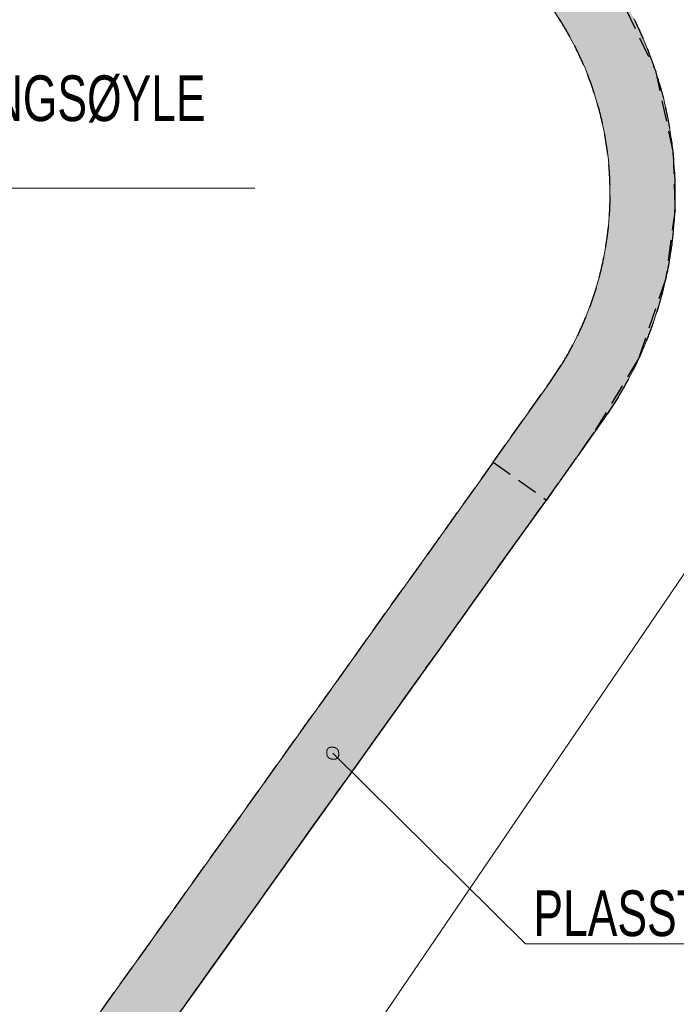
# Model space of a CAD drawing. Header units: millimetres. Extents: x 58962 to 143062, y 63981 to 123381.
# Tile 9 of 17: x 109624 to 114659, y 95027 to 102577. Entities that reach past the tile are written whole.
import ezdxf

# ---------------------------------------------------------------- set-up
doc = ezdxf.new("R2010")
doc.units = ezdxf.units.MM
doc.header["$LTSCALE"] = 100
doc.linetypes.add('HIDDEN', pattern=[2.38125, 1.5875, -0.79375])
doc.linetypes.add('XKITLINE00', pattern=[0])
for name, color, linetype, lineweight in [('Part', 2, 'Continuous', 0), ('Part_Hidden', 7, 'Continuous', 0), ('PartMark', 3, 'Continuous', 0), ('Z-DIMENSIONS', 1, 'Continuous', 0)]:
    doc.layers.add(name, color=color, linetype=linetype, lineweight=lineweight)
doc.styles.add('ARIAL_NARROW', font='ARIALN.TTF')

msp = doc.modelspace()

# ---------------------------------------------------------------- hatches: boundary and pattern name
at = {"layer": 'Part'}
for points in [[(114604.9, 101768.5), (114635.1, 101554.2), (114649.7, 101338.3), (114648.8, 101121.8), (114632.2, 100906), (114600.1, 100692), (114552.7, 100480.8), (114490.1, 100273.6), (114412.8, 100071.5), (114321.2, 99875.4), (114215.6, 99686.5), (114096.6, 99505.6), (113662.1, 98894.2), (113254.5, 99183.8), (113689.1, 99795.3), (113788.2, 99946), (113876.2, 100103.4), (113952.6, 100266.8), (114017, 100435.2), (114069.1, 100607.9), (114108.6, 100783.9), (114135.4, 100962.3), (114149.2, 101142.1), (114150, 101322.5), (114137.8, 101502.4), (114112.6, 101681), (114074.7, 101857.3), (114024.1, 102030.5), (113961.2, 102199.5), (113886.2, 102363.6), (113799.7, 102521.8), (113701.9, 102673.4), (113593.5, 102817.5), (113474.9, 102953.4), (113346.9, 103080.5), (113210, 103197.9), (113065.1, 103305.2), (112912.7, 103401.8), (112753.8, 103487.1), (112589.2, 103560.8), (110624.2, 104356.1), (110811.8, 104819.6), (112776.8, 104024.3), (112974.3, 103935.9), (113165, 103833.5), (113347.8, 103717.6), (113521.8, 103588.8), (113686, 103447.9), (113839.7, 103295.4), (113981.9, 103132.3), (114112, 102959.3), (114229.3, 102777.5), (114333.2, 102587.6), (114423.2, 102390.7), (114498.7, 102187.9), (114559.4, 101980.1)], [(105821.4, 88791.5), (113255.4, 99185), (113662.1, 98894.1), (106228.1, 88500.7)]]:
    msp.add_hatch(color=253, dxfattribs=at).paths.add_polyline_path(points, flags=17)

# ---------------------------------------------------------------- linework, layer by layer
at = {"layer": 'Part', "color": 7, "linetype": 'XKITLINE00', "lineweight": 0}
for p, q in [((113701.9, 102673.4), (113799.7, 102521.8)), ((114423.2, 102390.7), (114333.2, 102587.6)), ((113799.7, 102521.8), (113886.2, 102363.6)), ((114498.7, 102187.9), (114423.2, 102390.7)), ((113886.2, 102363.6), (113961.2, 102199.5)), ((113961.2, 102199.5), (114024.1, 102030.5)), ((114559.4, 101980.1), (114498.7, 102187.9)), ((114024.1, 102030.5), (114074.7, 101857.3)), ((114604.9, 101768.5), (114559.4, 101980.1)), ((114074.7, 101857.3), (114112.6, 101681)), ((114635.1, 101554.2), (114604.9, 101768.5)), ((114112.6, 101681), (114137.8, 101502.4)), ((114649.7, 101338.3), (114635.1, 101554.2)), ((114137.8, 101502.4), (114150, 101322.5)), ((114150, 101322.5), (114149.2, 101142.1)), ((114648.8, 101121.8), (114649.7, 101338.3)), ((114149.2, 101142.1), (114135.4, 100962.3)), ((114632.2, 100906), (114648.8, 101121.8)), ((114135.4, 100962.3), (114108.6, 100783.9)), ((114600.1, 100692), (114632.2, 100906)), ((114108.6, 100783.9), (114069.1, 100607.9)), ((114552.7, 100480.8), (114600.1, 100692)), ((114069.1, 100607.9), (114017, 100435.2)), ((114017, 100435.2), (113952.6, 100266.8)), ((114490.1, 100273.6), (114552.7, 100480.8)), ((113952.6, 100266.8), (113876.2, 100103.4)), ((114412.8, 100071.5), (114490.1, 100273.6)), ((113876.2, 100103.4), (113788.2, 99946)), ((114321.2, 99875.4), (114412.8, 100071.5)), ((113788.2, 99946), (113689.1, 99795.3)), ((114215.6, 99686.5), (114321.2, 99875.4)), ((113689.1, 99795.3), (113255.4, 99185)), ((114096.6, 99505.6), (114215.6, 99686.5)), ((113662.1, 98894.1), (114096.6, 99505.6)), ((105821.4, 88791.5), (113255.9, 99185.7)), ((106228.1, 88500.7), (113663, 98895.4)), ((113662.1, 98894.1), (113662.1, 98894.2)), ((113662.1, 98894.2), (113662.1, 98894.1))]:
    msp.add_line(p, q, dxfattribs=at)
at = {"layer": 'Part_Hidden', "linetype": 'HIDDEN', "lineweight": 25}
for p, q in [((114170.7, 102868.4), (114498.7, 102187.9)), ((114498.7, 102187.9), (114635.1, 101554.2)), ((114635.1, 101554.2), (114648.8, 101121.8)), ((114648.8, 101121.8), (114576.4, 100586.4)), ((114576.4, 100586.4), (114367, 99973.4)), ((114367, 99973.4), (113998.6, 99367.7)), ((113689.1, 99795.3), (113788.2, 99946)), ((113255.4, 99185), (113689.1, 99795.3)), ((114215.6, 99686.5), (114096.6, 99505.6)), ((113662.1, 98894.2), (114096.6, 99505.6)), ((113998.6, 99367.7), (113662.1, 98894.2)), ((113255.4, 99185), (105821.4, 88791.5)), ((113254.5, 99183.8), (113662.1, 98894.2)), ((113255.4, 99185), (113662.1, 98894.1)), ((103688.6, 84950.2), (113661.2, 98892.9)), ((106228.1, 88500.7), (113662.1, 98894.1)), ((113661.2, 98892.9), (113662.1, 98894.1))]:
    msp.add_line(p, q, dxfattribs=at)
for radius in [3000, 2500]:
    msp.add_arc((111651.2, 101243.4), radius, 328.73571, 63.8299, dxfattribs=at)
at = {"layer": 'PartMark', "color": 7, "linetype": 'Continuous', "lineweight": 0}
for p, q in [((108413.7, 101285.1), (111426.7, 101285.1)), ((111977.5, 96963), (111977.6, 96963.5)), ((111977.5, 96962.5), (111977.5, 96963)), ((111977.5, 96962), (111977.5, 96962.5)), ((111977.5, 96961.5), (111977.5, 96962)), ((111977.5, 96961), (111977.5, 96961.5)), ((111977.5, 96960.5), (111977.5, 96961)), ((111977.5, 96960), (111977.5, 96960.5)), ((111977.5, 96959.5), (111977.5, 96960)), ((111977.5, 96959), (111977.5, 96959.5)), ((111977.5, 96958.5), (111977.5, 96959)), ((111977.5, 96958), (111977.5, 96958.5)), ((111977.5, 96957.5), (111977.5, 96958)), ((111977.6, 96956.9), (111977.5, 96957.5)), ((111977.6, 96964.9), (111977.7, 96965.4)), ((111977.6, 96964.4), (111977.6, 96964.9)), ((111977.6, 96963.9), (111977.6, 96964.4)), ((111977.6, 96963.5), (111977.6, 96963.9)), ((111977.6, 96956.4), (111977.6, 96956.9)), ((111977.6, 96955.9), (111977.6, 96956.4)), ((111977.7, 96955.4), (111977.6, 96955.9)), ((111977.7, 96965.8), (111977.8, 96966.3)), ((111977.7, 96965.4), (111977.7, 96965.8)), ((111977.7, 96954.9), (111977.7, 96955.4)), ((111977.7, 96954.3), (111977.7, 96954.9)), ((111977.8, 96953.8), (111977.7, 96954.3)), ((111977.8, 96966.8), (111977.9, 96967.2)), ((111977.8, 96966.3), (111977.8, 96966.8)), ((111977.8, 96953.3), (111977.8, 96953.8)), ((111977.9, 96952.7), (111977.8, 96953.3)), ((111977.9, 96967.7), (111978, 96968.2)), ((111977.9, 96967.2), (111977.9, 96967.7)), ((111978, 96952.2), (111977.9, 96952.7)), ((111978, 96968.6), (111978.1, 96969.1)), ((111978, 96968.2), (111978, 96968.6)), ((111978, 96951.6), (111978, 96952.2)), ((111978.1, 96951.1), (111978, 96951.6)), ((111978.1, 96969.1), (111978.2, 96969.5)), ((111978.2, 96950.5), (111978.1, 96951.1)), ((111978.2, 96970), (111978.3, 96970.4)), ((111978.2, 96969.5), (111978.2, 96970)), ((111978.2, 96950), (111978.2, 96950.5)), ((111978.3, 96949.4), (111978.2, 96950)), ((111978.3, 96970.4), (111978.4, 96970.8)), ((111978.4, 96948.9), (111978.3, 96949.4)), ((111978.4, 96970.8), (111978.5, 96971.3)), ((111978.5, 96948.3), (111978.4, 96948.9)), ((111978.5, 96971.3), (111978.6, 96971.7)), ((111978.6, 96947.8), (111978.5, 96948.3)), ((111978.6, 96971.7), (111978.7, 96972.1)), ((111978.6, 96947.2), (111978.6, 96947.8)), ((111978.7, 96946.6), (111978.6, 96947.2)), ((111978.7, 96972.1), (111978.8, 96972.6)), ((111978.8, 96946.1), (111978.7, 96946.6)), ((111978.8, 96972.6), (111978.9, 96973)), ((111978.9, 96945.5), (111978.8, 96946.1)), ((111978.9, 96973), (111979, 96973.4)), ((111979.1, 96944.9), (111978.9, 96945.5)), ((111979, 96973.4), (111979.1, 96973.8)), ((111979.1, 96973.8), (111979.2, 96974.2)), ((111979.2, 96944.4), (111979.1, 96944.9)), ((111979.2, 96974.2), (111979.3, 96974.6)), ((111979.3, 96943.8), (111979.2, 96944.4)), ((111979.3, 96974.6), (111979.4, 96975.1)), ((111979.4, 96943.2), (111979.3, 96943.8)), ((111979.4, 96975.1), (111979.5, 96975.5)), ((111979.5, 96942.6), (111979.4, 96943.2)), ((111979.5, 96975.5), (111979.7, 96975.9)), ((111979.7, 96975.9), (111979.8, 96976.3)), ((111979.8, 96976.3), (111979.9, 96976.7)), ((111979.9, 96976.7), (111980.1, 96977)), ((111980.1, 96977), (111980.2, 96977.4)), ((111980.2, 96977.4), (111980.4, 96977.8)), ((111980.4, 96977.8), (111980.5, 96978.2)), ((111980.5, 96978.2), (111980.7, 96978.6)), ((111980.7, 96978.6), (111980.8, 96979)), ((111980.8, 96979), (111981, 96979.3)), ((111981, 96979.3), (111981.1, 96979.7)), ((111981.1, 96979.7), (111981.3, 96980.1)), ((111981.3, 96980.1), (111981.5, 96980.4)), ((111981.5, 96980.4), (111981.6, 96980.8)), ((111981.6, 96980.8), (111981.8, 96981.2)), ((111981.8, 96981.2), (111982, 96981.5)), ((111982, 96981.5), (111982.2, 96981.9)), ((111982.2, 96981.9), (111982.4, 96982.2)), ((111982.4, 96982.2), (111982.6, 96982.6)), ((111982.6, 96982.6), (111982.8, 96982.9)), ((111982.8, 96982.9), (111983, 96983.2)), ((111983, 96983.2), (111983.2, 96983.6)), ((111983.2, 96983.6), (111983.6, 96984.2)), ((111983.6, 96984.2), (111984, 96984.9)), ((111984, 96984.9), (111984.5, 96985.5)), ((111984.5, 96985.5), (111984.9, 96986.1)), ((111984.9, 96986.1), (111985.4, 96986.7)), ((111985.4, 96986.7), (111985.9, 96987.3)), ((111985.9, 96987.3), (111986.4, 96987.9)), ((111986.4, 96987.9), (111986.9, 96988.5)), ((111986.9, 96988.5), (111987.4, 96989)), ((111987.4, 96989), (111988, 96989.6)), ((111988, 96989.6), (111988.5, 96990.1)), ((111988.5, 96990.1), (111989.1, 96990.6)), ((111989.1, 96990.6), (111989.7, 96991.1)), ((111989.7, 96991.1), (111990.3, 96991.6)), ((111990.3, 96991.6), (111990.9, 96992)), ((111990.9, 96992), (111991.5, 96992.5)), ((111991.5, 96992.5), (111992.2, 96992.9)), ((111992.2, 96992.9), (111992.8, 96993.4)), ((111992.8, 96993.4), (111993.5, 96993.8)), ((111993.5, 96993.8), (111993.8, 96994)), ((111993.8, 96994), (111994.2, 96994.2)), ((111994.2, 96994.2), (111994.5, 96994.4)), ((111994.5, 96994.4), (111994.9, 96994.5)), ((111994.9, 96994.5), (111995.2, 96994.7)), ((111995.2, 96994.7), (111995.6, 96994.9)), ((111995.6, 96994.9), (111995.9, 96995.1)), ((111995.9, 96995.1), (111996.3, 96995.3)), ((111996.3, 96995.3), (111996.7, 96995.4)), ((111996.7, 96995.4), (111997, 96995.6)), ((111997, 96995.6), (111997.4, 96995.8)), ((111997.4, 96995.8), (111997.8, 96995.9)), ((111997.8, 96995.9), (111998.2, 96996.1)), ((111998.2, 96996.1), (111998.5, 96996.2)), ((111998.5, 96996.2), (111998.9, 96996.4)), ((111998.9, 96996.4), (111999.3, 96996.5)), ((111999.3, 96996.5), (111999.7, 96996.7)), ((111999.7, 96996.7), (112000.1, 96996.8)), ((112000.1, 96996.8), (112000.5, 96996.9)), ((112000.5, 96996.9), (112000.9, 96997.1)), ((112000.9, 96997.1), (112001.3, 96997.2)), ((112001.3, 96997.2), (112001.7, 96997.3)), ((112001.7, 96997.3), (112002.1, 96997.4)), ((112002.1, 96997.4), (112002.5, 96997.6)), ((112002.5, 96997.6), (112003, 96997.7)), ((112003, 96997.7), (112003.4, 96997.8)), ((112003.4, 96997.8), (112003.8, 96997.9)), ((112003.8, 96997.9), (112004.2, 96998)), ((112004.2, 96998), (112004.7, 96998.1)), ((112004.7, 96998.1), (112005.1, 96998.2)), ((112005.1, 96998.2), (112005.5, 96998.3)), ((112005.5, 96998.3), (112006, 96998.4)), ((112006, 96998.4), (112006.4, 96998.4)), ((112006.4, 96998.4), (112006.8, 96998.5)), ((112006.8, 96998.5), (112007.3, 96998.6)), ((112007.3, 96998.6), (112007.7, 96998.7)), ((112007.7, 96998.7), (112008.2, 96998.7)), ((112008.2, 96998.7), (112008.6, 96998.8)), ((112008.6, 96998.8), (112009.1, 96998.9)), ((112009.1, 96998.9), (112009.6, 96998.9)), ((112009.6, 96998.9), (112010, 96999)), ((112010, 96999), (112010.5, 96999)), ((112010.5, 96999), (112011, 96999.1)), ((112011, 96999.1), (112011.4, 96999.1)), ((112011.4, 96999.1), (112011.9, 96999.1)), ((112011.9, 96999.1), (112012.4, 96999.2)), ((112012.4, 96999.2), (112012.9, 96999.2)), ((112012.9, 96999.2), (112013.4, 96999.2)), ((112013.4, 96999.2), (112013.9, 96999.3)), ((112013.9, 96999.3), (112014.3, 96999.3)), ((112014.3, 96999.3), (112014.8, 96999.3)), ((112014.8, 96999.3), (112015.3, 96999.3)), ((112015.3, 96999.3), (112015.8, 96999.3)), ((112015.8, 96999.3), (112016.3, 96999.3)), ((112016.3, 96999.3), (112016.8, 96999.3)), ((112016.8, 96999.3), (112017.3, 96999.3)), ((112017.3, 96999.3), (112017.8, 96999.3)), ((112017.8, 96999.3), (112018.4, 96999.3)), ((112018.4, 96999.3), (112018.9, 96999.3)), ((112018.9, 96999.3), (112019.4, 96999.3)), ((112019.4, 96999.3), (112019.9, 96999.2)), ((112019.9, 96999.2), (112020.4, 96999.2)), ((112020.4, 96999.2), (112021, 96999.2)), ((112021, 96999.2), (112021.5, 96999.2)), ((112021.5, 96999.2), (112022, 96999.1)), ((112022, 96999.1), (112022.6, 96999.1)), ((112022.6, 96999.1), (112023.1, 96999)), ((112023.1, 96999), (112023.6, 96999)), ((112023.6, 96999), (112024.2, 96998.9)), ((112023.6, 96952.5), (113502.9, 95490.6)), ((112024.2, 96998.9), (112024.7, 96998.9)), ((112024.7, 96998.9), (112025.3, 96998.8)), ((112025.3, 96998.8), (112025.8, 96998.8)), ((112025.8, 96998.8), (112026.4, 96998.7)), ((112026.4, 96998.7), (112026.9, 96998.6)), ((112026.9, 96998.6), (112027.5, 96998.5)), ((112027.5, 96998.5), (112028, 96998.5)), ((112028, 96998.5), (112028.6, 96998.4)), ((112028.6, 96998.4), (112029.1, 96998.3)), ((112029.1, 96998.3), (112029.7, 96998.2)), ((112029.7, 96998.2), (112030.3, 96998.1)), ((112030.3, 96998.1), (112030.9, 96998)), ((112030.9, 96998), (112031.4, 96997.9)), ((112031.4, 96997.9), (112032, 96997.8)), ((112032, 96997.8), (112032.6, 96997.7)), ((112032.6, 96997.7), (112033.2, 96997.6)), ((112033.2, 96997.6), (112033.7, 96997.5)), ((112033.7, 96997.5), (112034.3, 96997.4)), ((112034.3, 96997.4), (112034.9, 96997.2)), ((112034.9, 96997.2), (112035.5, 96997.1)), ((112035.5, 96997.1), (112036.1, 96997)), ((112036.1, 96997), (112036.7, 96996.9)), ((112036.7, 96996.9), (112037.3, 96996.7)), ((112037.3, 96996.7), (112037.9, 96996.6)), ((112037.9, 96996.6), (112038.5, 96996.4)), ((112038.5, 96996.4), (112039.1, 96996.3)), ((112039.1, 96996.3), (112039.7, 96996.1)), ((112039.7, 96996.1), (112040.3, 96996)), ((112040.3, 96996), (112040.9, 96995.8)), ((112040.9, 96995.8), (112041.5, 96995.7)), ((112041.5, 96995.7), (112042.1, 96995.5)), ((112042.1, 96995.5), (112042.7, 96995.3)), ((112042.7, 96995.3), (112043.3, 96995.2)), ((112043.3, 96995.2), (112044, 96995)), ((112044, 96995), (112044.6, 96994.8)), ((112044.6, 96994.8), (112045.2, 96994.6)), ((112045.2, 96994.6), (112045.8, 96994.4)), ((112045.8, 96994.4), (112046.5, 96994.2)), ((112046.5, 96994.2), (112047.1, 96994)), ((112047.1, 96994), (112047.5, 96993.7)), ((112047.5, 96993.7), (112048, 96993.4)), ((112048, 96993.4), (112048.5, 96993)), ((112048.5, 96993), (112048.9, 96992.7)), ((112048.9, 96992.7), (112049.4, 96992.3)), ((112049.4, 96992.3), (112049.8, 96992)), ((112049.8, 96992), (112050.3, 96991.6)), ((112050.3, 96991.6), (112050.8, 96991.3)), ((112050.8, 96991.3), (112051.2, 96990.9)), ((112051.2, 96990.9), (112051.7, 96990.5)), ((112051.7, 96990.5), (112052.1, 96990.1)), ((112052.1, 96990.1), (112052.6, 96989.8)), ((112052.6, 96989.8), (112053, 96989.4)), ((112053, 96989.4), (112053.5, 96989)), ((112053.5, 96989), (112053.9, 96988.6)), ((112053.9, 96988.6), (112054.4, 96988.2)), ((112054.4, 96988.2), (112054.8, 96987.8)), ((112054.8, 96987.8), (112055.2, 96987.4)), ((112055.2, 96987.4), (112055.7, 96986.9)), ((112055.7, 96986.9), (112056.1, 96986.5)), ((112056.1, 96986.5), (112056.5, 96986.1)), ((112056.5, 96986.1), (112057, 96985.7)), ((112057, 96985.7), (112057.4, 96985.3)), ((112057.4, 96985.3), (112057.8, 96984.8)), ((112057.8, 96984.8), (112058.2, 96984.4)), ((112058.2, 96984.4), (112058.6, 96984)), ((112058.6, 96984), (112059, 96983.5)), ((112059, 96983.5), (112059.5, 96983.1)), ((112059.5, 96983.1), (112059.9, 96982.6)), ((112059.9, 96982.6), (112060.3, 96982.2)), ((112060.3, 96982.2), (112060.6, 96981.8)), ((112060.6, 96981.8), (112061, 96981.3)), ((112061, 96981.3), (112061.4, 96980.9)), ((112061.4, 96980.9), (112061.8, 96980.4)), ((112061.8, 96980.4), (112062.2, 96980)), ((112062.2, 96980), (112062.5, 96979.5)), ((112062.5, 96979.5), (112062.9, 96979)), ((112062.9, 96979), (112063.3, 96978.6)), ((112063.3, 96978.6), (112063.6, 96978.1)), ((112063.6, 96978.1), (112064, 96977.7)), ((112064, 96977.7), (112064.3, 96977.2)), ((112064.3, 96977.2), (112064.6, 96976.8)), ((112064.6, 96976.8), (112064.9, 96976.5)), ((112065.1, 96975.8), (112064.9, 96976.5)), ((112065.1, 96975.8), (112064.9, 96976.5)), ((112065.3, 96975.2), (112065.1, 96975.8)), ((112065.3, 96975.2), (112065.1, 96975.8)), ((112065.5, 96974.6), (112065.3, 96975.2)), ((112065.5, 96974.6), (112065.3, 96975.2)), ((112065.7, 96974), (112065.5, 96974.6)), ((112065.7, 96974), (112065.5, 96974.6)), ((112065.9, 96973.3), (112065.7, 96974)), ((112065.9, 96973.3), (112065.7, 96974)), ((112066, 96972.7), (112065.9, 96973.3)), ((112066, 96972.7), (112065.9, 96973.3)), ((112066.2, 96972.1), (112066, 96972.7)), ((112066.2, 96972.1), (112066, 96972.7)), ((112066.4, 96971.5), (112066.2, 96972.1)), ((112066.4, 96971.5), (112066.2, 96972.1)), ((112066.6, 96970.9), (112066.4, 96971.5)), ((112066.6, 96970.9), (112066.4, 96971.5)), ((112066.7, 96970.3), (112066.6, 96970.9)), ((112066.7, 96970.3), (112066.6, 96970.9)), ((112066.9, 96969.7), (112066.7, 96970.3)), ((112066.9, 96969.7), (112066.7, 96970.3)), ((112067.1, 96969.1), (112066.9, 96969.7)), ((112067.1, 96969.1), (112066.9, 96969.7)), ((112067.2, 96968.5), (112067.1, 96969.1)), ((112067.2, 96968.5), (112067.1, 96969.1)), ((112067.4, 96967.9), (112067.2, 96968.5)), ((112067.4, 96967.9), (112067.2, 96968.5)), ((112067.5, 96967.3), (112067.4, 96967.9)), ((112067.5, 96967.3), (112067.4, 96967.9)), ((112067.7, 96966.7), (112067.5, 96967.3)), ((112067.7, 96966.7), (112067.5, 96967.3)), ((112067.8, 96966.1), (112067.7, 96966.7)), ((112067.8, 96966.1), (112067.7, 96966.7)), ((112068, 96965.5), (112067.8, 96966.1)), ((112068, 96965.5), (112067.8, 96966.1)), ((112068.1, 96964.9), (112068, 96965.5)), ((112068.1, 96964.9), (112068, 96965.5)), ((112068.3, 96964.3), (112068.1, 96964.9)), ((112068.3, 96964.3), (112068.1, 96964.9)), ((112068.4, 96963.7), (112068.3, 96964.3)), ((112068.4, 96963.7), (112068.3, 96964.3)), ((112068.5, 96963.1), (112068.4, 96963.7)), ((112068.5, 96963.1), (112068.4, 96963.7)), ((112068.6, 96962.6), (112068.5, 96963.1)), ((112068.6, 96962.6), (112068.5, 96963.1)), ((112068.8, 96962), (112068.6, 96962.6)), ((112068.8, 96962), (112068.6, 96962.6)), ((112068.9, 96961.4), (112068.8, 96962)), ((112068.9, 96961.4), (112068.8, 96962)), ((112069, 96960.8), (112068.9, 96961.4)), ((112069, 96960.8), (112068.9, 96961.4)), ((112069.1, 96960.2), (112069, 96960.8)), ((112069.1, 96960.2), (112069, 96960.8)), ((112069.2, 96959.7), (112069.1, 96960.2)), ((112069.2, 96959.7), (112069.1, 96960.2)), ((112069.3, 96959.1), (112069.2, 96959.7)), ((112069.3, 96959.1), (112069.2, 96959.7)), ((112069.4, 96958.5), (112069.3, 96959.1)), ((112069.4, 96958.5), (112069.3, 96959.1)), ((112069.5, 96958), (112069.4, 96958.5)), ((112069.5, 96958), (112069.4, 96958.5)), ((112069.6, 96957.4), (112069.5, 96958)), ((112069.6, 96957.4), (112069.5, 96958)), ((112069.7, 96956.9), (112069.6, 96957.4)), ((112069.7, 96956.9), (112069.6, 96957.4)), ((112069.7, 96956.3), (112069.7, 96956.9)), ((112069.7, 96956.3), (112069.7, 96956.9)), ((112069.8, 96955.8), (112069.7, 96956.3)), ((112069.8, 96955.8), (112069.7, 96956.3)), ((112069.9, 96955.2), (112069.8, 96955.8)), ((112069.9, 96955.2), (112069.8, 96955.8)), ((112070, 96954.7), (112069.9, 96955.2)), ((112070, 96954.7), (112069.9, 96955.2)), ((112070, 96954.1), (112070, 96954.7)), ((112070, 96954.1), (112070, 96954.7)), ((112070.1, 96953.6), (112070, 96954.1)), ((112070.1, 96953.6), (112070, 96954.1)), ((112070.1, 96953), (112070.1, 96953.6)), ((112070.1, 96953), (112070.1, 96953.6)), ((112070.2, 96952.5), (112070.1, 96953)), ((112070.2, 96952.5), (112070.1, 96953)), ((112070.3, 96951.9), (112070.2, 96952.5)), ((112070.3, 96951.9), (112070.2, 96952.5)), ((112070.3, 96951.4), (112070.3, 96951.9)), ((112070.3, 96951.4), (112070.3, 96951.9)), ((112070.3, 96950.9), (112070.3, 96951.4)), ((112070.3, 96950.9), (112070.3, 96951.4)), ((112070.4, 96950.3), (112070.3, 96950.9)), ((112070.4, 96950.3), (112070.3, 96950.9)), ((112070.4, 96949.8), (112070.4, 96950.3)), ((112070.4, 96949.8), (112070.4, 96950.3)), ((112070.5, 96949.3), (112070.4, 96949.8)), ((112070.5, 96949.3), (112070.4, 96949.8)), ((112070.5, 96948.8), (112070.5, 96949.3)), ((112070.5, 96948.8), (112070.5, 96949.3)), ((112070.5, 96948.3), (112070.5, 96948.8)), ((112070.5, 96948.3), (112070.5, 96948.8)), ((112070.5, 96947.7), (112070.5, 96948.3)), ((112070.5, 96947.7), (112070.5, 96948.3)), ((112070.6, 96947.2), (112070.5, 96947.7)), ((112070.6, 96947.2), (112070.5, 96947.7)), ((112070.5, 96942.7), (112070.6, 96943.2)), ((112070.5, 96942.7), (112070.6, 96943.2)), ((112070.6, 96946.7), (112070.6, 96947.2)), ((112070.6, 96946.7), (112070.6, 96947.2)), ((112070.6, 96946.2), (112070.6, 96946.7)), ((112070.6, 96946.2), (112070.6, 96946.7)), ((112070.6, 96945.7), (112070.6, 96946.2)), ((112070.6, 96945.7), (112070.6, 96946.2)), ((112070.6, 96945.2), (112070.6, 96945.7)), ((112070.6, 96945.2), (112070.6, 96945.7)), ((112070.6, 96944.7), (112070.6, 96945.2)), ((112070.6, 96944.7), (112070.6, 96945.2)), ((112070.6, 96944.2), (112070.6, 96944.7)), ((112070.6, 96944.2), (112070.6, 96944.7)), ((112070.6, 96943.7), (112070.6, 96944.2)), ((112070.6, 96943.7), (112070.6, 96944.2)), ((112070.6, 96943.2), (112070.6, 96943.7)), ((112070.6, 96943.2), (112070.6, 96943.7)), ((111979.6, 96942), (111979.5, 96942.6)), ((111979.8, 96941.5), (111979.6, 96942)), ((111979.9, 96940.9), (111979.8, 96941.5)), ((111980, 96940.3), (111979.9, 96940.9)), ((111980.2, 96939.7), (111980, 96940.3)), ((111980.3, 96939.1), (111980.2, 96939.7)), ((111980.5, 96938.5), (111980.3, 96939.1)), ((111980.6, 96937.9), (111980.5, 96938.5)), ((111980.8, 96937.3), (111980.6, 96937.9)), ((111980.9, 96936.7), (111980.8, 96937.3)), ((111981.1, 96936.1), (111980.9, 96936.7)), ((111981.3, 96935.5), (111981.1, 96936.1)), ((111981.4, 96934.9), (111981.3, 96935.5)), ((111981.6, 96934.3), (111981.4, 96934.9)), ((111981.8, 96933.7), (111981.6, 96934.3)), ((111982, 96933), (111981.8, 96933.7)), ((111982.1, 96932.4), (111982, 96933)), ((111982.3, 96931.8), (111982.1, 96932.4)), ((111982.5, 96931.2), (111982.3, 96931.8)), ((111982.7, 96930.6), (111982.5, 96931.2)), ((111982.9, 96929.9), (111982.7, 96930.6)), ((111983.1, 96929.3), (111982.9, 96929.9)), ((111983.1, 96929.3), (111983.5, 96928.9)), ((111983.5, 96928.9), (111983.8, 96928.4)), ((111983.8, 96928.4), (111984.1, 96927.9)), ((111984.1, 96927.9), (111984.5, 96927.5)), ((111984.5, 96927.5), (111984.8, 96927)), ((111984.8, 96927), (111985.2, 96926.6)), ((111985.2, 96926.6), (111985.6, 96926.1)), ((111985.6, 96926.1), (111985.9, 96925.7)), ((111985.9, 96925.7), (111986.3, 96925.2)), ((111986.3, 96925.2), (111986.7, 96924.8)), ((111986.7, 96924.8), (111987.1, 96924.3)), ((111987.1, 96924.3), (111987.5, 96923.9)), ((111987.5, 96923.9), (111987.9, 96923.4)), ((111987.9, 96923.4), (111988.3, 96923)), ((111988.3, 96923), (111988.7, 96922.6)), ((111988.7, 96922.6), (111989.1, 96922.1)), ((111989.1, 96922.1), (111989.5, 96921.7)), ((111989.5, 96921.7), (111989.9, 96921.2)), ((111989.9, 96921.2), (111990.3, 96920.8)), ((111990.3, 96920.8), (111990.7, 96920.4)), ((111990.7, 96920.4), (111991.2, 96920)), ((111991.2, 96920), (111991.6, 96919.5)), ((111991.6, 96919.5), (111992, 96919.1)), ((111992, 96919.1), (111992.5, 96918.7)), ((111992.5, 96918.7), (111992.9, 96918.3)), ((111992.9, 96918.3), (111993.3, 96917.9)), ((111993.3, 96917.9), (111993.8, 96917.5)), ((111993.8, 96917.5), (111994.2, 96917.1)), ((111994.2, 96917.1), (111994.7, 96916.7)), ((111994.7, 96916.7), (111995.1, 96916.3)), ((111995.1, 96916.3), (111995.6, 96915.9)), ((111995.6, 96915.9), (111996, 96915.5)), ((111996, 96915.5), (111996.5, 96915.1)), ((111996.5, 96915.1), (111996.9, 96914.8)), ((111996.9, 96914.8), (111997.4, 96914.4)), ((111997.4, 96914.4), (111997.8, 96914)), ((111997.8, 96914), (111998.3, 96913.7)), ((111998.3, 96913.7), (111998.8, 96913.3)), ((111998.8, 96913.3), (111999.2, 96913)), ((111999.2, 96913), (111999.7, 96912.6)), ((111999.7, 96912.6), (112000.1, 96912.3)), ((112000.1, 96912.3), (112000.6, 96912)), ((112000.6, 96912), (112000.9, 96911.7)), ((112000.9, 96911.7), (112001.5, 96911.5)), ((112000.9, 96911.7), (112001.5, 96911.5)), ((112001.5, 96911.5), (112002.2, 96911.4)), ((112001.5, 96911.5), (112002.2, 96911.4)), ((112002.2, 96911.4), (112002.8, 96911.2)), ((112002.2, 96911.4), (112002.8, 96911.2)), ((112002.8, 96911.2), (112003.4, 96911)), ((112002.8, 96911.2), (112003.4, 96911)), ((112003.4, 96911), (112004, 96910.8)), ((112003.4, 96911), (112004, 96910.8)), ((112004, 96910.8), (112004.6, 96910.6)), ((112004, 96910.8), (112004.6, 96910.6)), ((112004.6, 96910.6), (112005.3, 96910.4)), ((112004.6, 96910.6), (112005.3, 96910.4)), ((112005.3, 96910.4), (112005.9, 96910.3)), ((112005.3, 96910.4), (112005.9, 96910.3)), ((112005.9, 96910.3), (112006.5, 96910.1)), ((112005.9, 96910.3), (112006.5, 96910.1)), ((112006.5, 96910.1), (112007.1, 96909.9)), ((112006.5, 96910.1), (112007.1, 96909.9)), ((112007.1, 96909.9), (112007.7, 96909.8)), ((112007.1, 96909.9), (112007.7, 96909.8)), ((112007.7, 96909.8), (112008.3, 96909.6)), ((112007.7, 96909.8), (112008.3, 96909.6)), ((112008.3, 96909.6), (112008.9, 96909.5)), ((112008.3, 96909.6), (112008.9, 96909.5)), ((112008.9, 96909.5), (112009.5, 96909.3)), ((112008.9, 96909.5), (112009.5, 96909.3)), ((112009.5, 96909.3), (112010.1, 96909.2)), ((112009.5, 96909.3), (112010.1, 96909.2)), ((112010.1, 96909.2), (112010.7, 96909)), ((112010.1, 96909.2), (112010.7, 96909)), ((112010.7, 96909), (112011.3, 96908.9)), ((112010.7, 96909), (112011.3, 96908.9)), ((112011.3, 96908.9), (112011.9, 96908.8)), ((112011.3, 96908.9), (112011.9, 96908.8)), ((112011.9, 96908.8), (112012.5, 96908.6)), ((112011.9, 96908.8), (112012.5, 96908.6)), ((112012.5, 96908.6), (112013.1, 96908.5)), ((112012.5, 96908.6), (112013.1, 96908.5)), ((112013.1, 96908.5), (112013.7, 96908.4)), ((112013.1, 96908.5), (112013.7, 96908.4)), ((112013.7, 96908.4), (112014.3, 96908.3)), ((112013.7, 96908.4), (112014.3, 96908.3)), ((112014.3, 96908.3), (112014.9, 96908.1)), ((112014.3, 96908.3), (112014.9, 96908.1)), ((112014.9, 96908.1), (112015.4, 96908)), ((112014.9, 96908.1), (112015.4, 96908)), ((112015.4, 96908), (112016, 96907.9)), ((112015.4, 96908), (112016, 96907.9)), ((112016, 96907.9), (112016.6, 96907.8)), ((112016, 96907.9), (112016.6, 96907.8)), ((112016.6, 96907.8), (112017.2, 96907.7)), ((112016.6, 96907.8), (112017.2, 96907.7)), ((112017.2, 96907.7), (112017.7, 96907.6)), ((112017.2, 96907.7), (112017.7, 96907.6)), ((112017.7, 96907.6), (112018.3, 96907.5)), ((112017.7, 96907.6), (112018.3, 96907.5)), ((112018.3, 96907.5), (112018.9, 96907.4)), ((112018.3, 96907.5), (112018.9, 96907.4)), ((112018.9, 96907.4), (112019.4, 96907.3)), ((112018.9, 96907.4), (112019.4, 96907.3)), ((112019.4, 96907.3), (112020, 96907.3)), ((112019.4, 96907.3), (112020, 96907.3)), ((112020, 96907.3), (112020.6, 96907.2)), ((112020, 96907.3), (112020.6, 96907.2)), ((112020.6, 96907.2), (112021.1, 96907.1)), ((112020.6, 96907.2), (112021.1, 96907.1)), ((112021.1, 96907.1), (112021.7, 96907)), ((112021.1, 96907.1), (112021.7, 96907)), ((112021.7, 96907), (112022.2, 96907)), ((112021.7, 96907), (112022.2, 96907)), ((112022.2, 96907), (112022.8, 96906.9)), ((112022.2, 96907), (112022.8, 96906.9)), ((112022.8, 96906.9), (112023.3, 96906.8)), ((112022.8, 96906.9), (112023.3, 96906.8)), ((112023.3, 96906.8), (112023.9, 96906.8)), ((112023.3, 96906.8), (112023.9, 96906.8)), ((112023.9, 96906.8), (112024.4, 96906.7)), ((112023.9, 96906.8), (112024.4, 96906.7)), ((112024.4, 96906.7), (112024.9, 96906.7)), ((112024.4, 96906.7), (112024.9, 96906.7)), ((112024.9, 96906.7), (112025.5, 96906.6)), ((112024.9, 96906.7), (112025.5, 96906.6)), ((112025.5, 96906.6), (112026, 96906.6)), ((112025.5, 96906.6), (112026, 96906.6)), ((112026, 96906.6), (112026.6, 96906.6)), ((112026, 96906.6), (112026.6, 96906.6)), ((112026.6, 96906.6), (112027.1, 96906.5)), ((112026.6, 96906.6), (112027.1, 96906.5)), ((112027.1, 96906.5), (112027.6, 96906.5)), ((112027.1, 96906.5), (112027.6, 96906.5)), ((112027.6, 96906.5), (112028.1, 96906.5)), ((112027.6, 96906.5), (112028.1, 96906.5)), ((112028.1, 96906.5), (112028.7, 96906.4)), ((112028.1, 96906.5), (112028.7, 96906.4)), ((112028.7, 96906.4), (112029.2, 96906.4)), ((112028.7, 96906.4), (112029.2, 96906.4)), ((112029.2, 96906.4), (112029.7, 96906.4)), ((112029.2, 96906.4), (112029.7, 96906.4)), ((112029.7, 96906.4), (112030.2, 96906.4)), ((112029.7, 96906.4), (112030.2, 96906.4)), ((112030.2, 96906.4), (112030.7, 96906.4)), ((112030.2, 96906.4), (112030.7, 96906.4)), ((112030.7, 96906.4), (112031.2, 96906.4)), ((112030.7, 96906.4), (112031.2, 96906.4)), ((112031.2, 96906.4), (112031.7, 96906.4)), ((112031.2, 96906.4), (112031.7, 96906.4)), ((112031.7, 96906.4), (112032.2, 96906.4)), ((112031.7, 96906.4), (112032.2, 96906.4)), ((112032.2, 96906.4), (112032.7, 96906.4)), ((112032.2, 96906.4), (112032.7, 96906.4)), ((112032.7, 96906.4), (112033.2, 96906.4)), ((112032.7, 96906.4), (112033.2, 96906.4)), ((112033.2, 96906.4), (112033.7, 96906.4)), ((112033.2, 96906.4), (112033.7, 96906.4)), ((112033.7, 96906.4), (112034.2, 96906.4)), ((112033.7, 96906.4), (112034.2, 96906.4)), ((112034.2, 96906.4), (112034.7, 96906.5)), ((112034.2, 96906.4), (112034.7, 96906.5)), ((112034.7, 96906.5), (112035.2, 96906.5)), ((112034.7, 96906.5), (112035.2, 96906.5)), ((112035.2, 96906.5), (112035.7, 96906.5)), ((112035.2, 96906.5), (112035.7, 96906.5)), ((112035.7, 96906.5), (112036.1, 96906.6)), ((112035.7, 96906.5), (112036.1, 96906.6)), ((112036.1, 96906.6), (112036.6, 96906.6)), ((112036.1, 96906.6), (112036.6, 96906.6)), ((112036.6, 96906.6), (112037.1, 96906.6)), ((112036.6, 96906.6), (112037.1, 96906.6)), ((112037.1, 96906.6), (112037.6, 96906.7)), ((112037.1, 96906.6), (112037.6, 96906.7)), ((112037.6, 96906.7), (112038, 96906.7)), ((112037.6, 96906.7), (112038, 96906.7)), ((112038, 96906.7), (112038.5, 96906.8)), ((112038, 96906.7), (112038.5, 96906.8)), ((112038.5, 96906.8), (112039, 96906.8)), ((112038.5, 96906.8), (112039, 96906.8)), ((112039, 96906.8), (112039.4, 96906.9)), ((112039, 96906.8), (112039.4, 96906.9)), ((112039.4, 96906.9), (112039.9, 96907)), ((112039.4, 96906.9), (112039.9, 96907)), ((112039.9, 96907), (112040.3, 96907)), ((112039.9, 96907), (112040.3, 96907)), ((112040.3, 96907), (112040.8, 96907.1)), ((112040.3, 96907), (112040.8, 96907.1)), ((112040.8, 96907.1), (112041.2, 96907.2)), ((112040.8, 96907.1), (112041.2, 96907.2)), ((112041.2, 96907.2), (112041.7, 96907.2)), ((112041.2, 96907.2), (112041.7, 96907.2)), ((112041.7, 96907.2), (112042.1, 96907.3)), ((112041.7, 96907.2), (112042.1, 96907.3)), ((112042.1, 96907.3), (112042.6, 96907.4)), ((112042.1, 96907.3), (112042.6, 96907.4)), ((112042.6, 96907.4), (112043, 96907.5)), ((112042.6, 96907.4), (112043, 96907.5)), ((112043, 96907.5), (112043.4, 96907.6)), ((112043, 96907.5), (112043.4, 96907.6)), ((112043.4, 96907.6), (112043.9, 96907.7)), ((112043.4, 96907.6), (112043.9, 96907.7)), ((112043.9, 96907.7), (112044.3, 96907.8)), ((112043.9, 96907.7), (112044.3, 96907.8)), ((112044.3, 96907.8), (112044.7, 96907.9)), ((112044.3, 96907.8), (112044.7, 96907.9)), ((112044.7, 96907.9), (112045.1, 96908)), ((112044.7, 96907.9), (112045.1, 96908)), ((112045.1, 96908), (112045.5, 96908.1)), ((112045.1, 96908), (112045.5, 96908.1)), ((112045.5, 96908.1), (112046, 96908.2)), ((112045.5, 96908.1), (112046, 96908.2)), ((112046, 96908.2), (112046.4, 96908.4)), ((112046, 96908.2), (112046.4, 96908.4)), ((112046.4, 96908.4), (112046.8, 96908.5)), ((112046.4, 96908.4), (112046.8, 96908.5)), ((112046.8, 96908.5), (112047.2, 96908.6)), ((112046.8, 96908.5), (112047.2, 96908.6)), ((112047.2, 96908.6), (112047.6, 96908.7)), ((112047.2, 96908.6), (112047.6, 96908.7)), ((112047.6, 96908.7), (112048, 96908.9)), ((112047.6, 96908.7), (112048, 96908.9)), ((112048, 96908.9), (112048.4, 96909)), ((112048, 96908.9), (112048.4, 96909)), ((112048.4, 96909), (112048.8, 96909.1)), ((112048.4, 96909), (112048.8, 96909.1)), ((112048.8, 96909.1), (112049.2, 96909.3)), ((112048.8, 96909.1), (112049.2, 96909.3)), ((112049.2, 96909.3), (112049.5, 96909.4)), ((112049.2, 96909.3), (112049.5, 96909.4)), ((112049.5, 96909.4), (112049.9, 96909.6)), ((112049.5, 96909.4), (112049.9, 96909.6)), ((112049.9, 96909.6), (112050.3, 96909.7)), ((112049.9, 96909.6), (112050.3, 96909.7)), ((112050.3, 96909.7), (112050.7, 96909.9)), ((112050.3, 96909.7), (112050.7, 96909.9)), ((112050.7, 96909.9), (112051, 96910.1)), ((112050.7, 96909.9), (112051, 96910.1)), ((112051, 96910.1), (112051.4, 96910.2)), ((112051, 96910.1), (112051.4, 96910.2)), ((112051.4, 96910.2), (112051.8, 96910.4)), ((112051.4, 96910.2), (112051.8, 96910.4)), ((112051.8, 96910.4), (112052.1, 96910.6)), ((112051.8, 96910.4), (112052.1, 96910.6)), ((112052.1, 96910.6), (112052.5, 96910.8)), ((112052.1, 96910.6), (112052.5, 96910.8)), ((112052.5, 96910.8), (112052.9, 96910.9)), ((112052.5, 96910.8), (112052.9, 96910.9)), ((112052.9, 96910.9), (112053.2, 96911.1)), ((112052.9, 96910.9), (112053.2, 96911.1)), ((112053.2, 96911.1), (112053.6, 96911.3)), ((112053.2, 96911.1), (112053.6, 96911.3)), ((112053.6, 96911.3), (112053.9, 96911.5)), ((112053.6, 96911.3), (112053.9, 96911.5)), ((112053.9, 96911.5), (112054.3, 96911.7)), ((112053.9, 96911.5), (112054.3, 96911.7)), ((112054.3, 96911.7), (112054.6, 96911.9)), ((112054.3, 96911.7), (112054.6, 96911.9)), ((112054.6, 96911.9), (112054.9, 96912.1)), ((112054.6, 96911.9), (112054.9, 96912.1)), ((112054.9, 96912.1), (112055.6, 96912.5)), ((112054.9, 96912.1), (112055.6, 96912.5)), ((112055.6, 96912.5), (112056.2, 96913)), ((112055.6, 96912.5), (112056.2, 96913)), ((112056.2, 96913), (112056.9, 96913.4)), ((112056.2, 96913), (112056.9, 96913.4)), ((112056.9, 96913.4), (112057.5, 96913.9)), ((112056.9, 96913.4), (112057.5, 96913.9)), ((112057.5, 96913.9), (112058.1, 96914.3)), ((112057.5, 96913.9), (112058.1, 96914.3)), ((112058.1, 96914.3), (112058.7, 96914.8)), ((112058.1, 96914.3), (112058.7, 96914.8)), ((112058.7, 96914.8), (112059.3, 96915.3)), ((112058.7, 96914.8), (112059.3, 96915.3)), ((112059.3, 96915.3), (112059.8, 96915.8)), ((112059.3, 96915.3), (112059.8, 96915.8)), ((112059.8, 96915.8), (112060.4, 96916.4)), ((112059.8, 96915.8), (112060.4, 96916.4)), ((112060.4, 96916.4), (112060.9, 96916.9)), ((112060.4, 96916.4), (112060.9, 96916.9)), ((112060.9, 96916.9), (112061.5, 96917.5)), ((112060.9, 96916.9), (112061.5, 96917.5)), ((112061.5, 96917.5), (112062, 96918.1)), ((112061.5, 96917.5), (112062, 96918.1)), ((112062, 96918.1), (112062.5, 96918.6)), ((112062, 96918.1), (112062.5, 96918.6)), ((112062.5, 96918.6), (112062.9, 96919.2)), ((112062.5, 96918.6), (112062.9, 96919.2)), ((112062.9, 96919.2), (112063.4, 96919.8)), ((112062.9, 96919.2), (112063.4, 96919.8)), ((112063.4, 96919.8), (112063.9, 96920.5)), ((112063.4, 96919.8), (112063.9, 96920.5)), ((112063.9, 96920.5), (112064.3, 96921.1)), ((112063.9, 96920.5), (112064.3, 96921.1)), ((112064.3, 96921.1), (112064.7, 96921.8)), ((112064.3, 96921.1), (112064.7, 96921.8)), ((112064.7, 96921.8), (112065.1, 96922.4)), ((112064.7, 96921.8), (112065.1, 96922.4)), ((112065.1, 96922.4), (112065.3, 96922.8)), ((112065.1, 96922.4), (112065.3, 96922.8)), ((112065.3, 96922.8), (112065.5, 96923.1)), ((112065.3, 96922.8), (112065.5, 96923.1)), ((112065.5, 96923.1), (112065.7, 96923.5)), ((112065.5, 96923.1), (112065.7, 96923.5)), ((112065.7, 96923.5), (112065.9, 96923.8)), ((112065.7, 96923.5), (112065.9, 96923.8)), ((112065.9, 96923.8), (112066.1, 96924.2)), ((112065.9, 96923.8), (112066.1, 96924.2)), ((112066.1, 96924.2), (112066.3, 96924.5)), ((112066.1, 96924.2), (112066.3, 96924.5)), ((112066.3, 96924.5), (112066.5, 96924.9)), ((112066.3, 96924.5), (112066.5, 96924.9)), ((112066.5, 96924.9), (112066.6, 96925.2)), ((112066.5, 96924.9), (112066.6, 96925.2)), ((112066.6, 96925.2), (112066.8, 96925.6)), ((112066.6, 96925.2), (112066.8, 96925.6)), ((112066.8, 96925.6), (112067, 96926)), ((112066.8, 96925.6), (112067, 96926)), ((112067, 96926), (112067.1, 96926.3)), ((112067, 96926), (112067.1, 96926.3)), ((112067.1, 96926.3), (112067.3, 96926.7)), ((112067.1, 96926.3), (112067.3, 96926.7)), ((112067.3, 96926.7), (112067.4, 96927.1)), ((112067.3, 96926.7), (112067.4, 96927.1)), ((112067.4, 96927.1), (112067.6, 96927.5)), ((112067.4, 96927.1), (112067.6, 96927.5)), ((112067.6, 96927.5), (112067.7, 96927.9)), ((112067.6, 96927.5), (112067.7, 96927.9)), ((112067.7, 96927.9), (112067.9, 96928.2)), ((112067.7, 96927.9), (112067.9, 96928.2)), ((112067.9, 96928.2), (112068, 96928.6)), ((112067.9, 96928.2), (112068, 96928.6)), ((112068, 96928.6), (112068.2, 96929)), ((112068, 96928.6), (112068.2, 96929)), ((112068.2, 96929), (112068.3, 96929.4)), ((112068.2, 96929), (112068.3, 96929.4)), ((112068.3, 96929.4), (112068.4, 96929.8)), ((112068.3, 96929.4), (112068.4, 96929.8)), ((112068.4, 96929.8), (112068.5, 96930.2)), ((112068.4, 96929.8), (112068.5, 96930.2)), ((112068.5, 96930.2), (112068.7, 96930.6)), ((112068.5, 96930.2), (112068.7, 96930.6)), ((112068.7, 96930.6), (112068.8, 96931)), ((112068.7, 96930.6), (112068.8, 96931)), ((112068.8, 96931), (112068.9, 96931.5)), ((112068.8, 96931), (112068.9, 96931.5)), ((112068.9, 96931.5), (112069, 96931.9)), ((112068.9, 96931.5), (112069, 96931.9)), ((112069, 96931.9), (112069.1, 96932.3)), ((112069, 96931.9), (112069.1, 96932.3)), ((112069.1, 96932.3), (112069.2, 96932.7)), ((112069.1, 96932.3), (112069.2, 96932.7)), ((112069.2, 96932.7), (112069.3, 96933.1)), ((112069.2, 96932.7), (112069.3, 96933.1)), ((112069.3, 96933.1), (112069.4, 96933.6)), ((112069.3, 96933.1), (112069.4, 96933.6)), ((112069.4, 96933.6), (112069.5, 96934)), ((112069.4, 96933.6), (112069.5, 96934)), ((112069.5, 96934), (112069.6, 96934.4)), ((112069.5, 96934), (112069.6, 96934.4)), ((112069.6, 96934.4), (112069.7, 96934.9)), ((112069.6, 96934.4), (112069.7, 96934.9)), ((112069.7, 96934.9), (112069.8, 96935.3)), ((112069.7, 96934.9), (112069.8, 96935.3)), ((112069.8, 96935.7), (112069.9, 96936.2)), ((112069.8, 96935.7), (112069.9, 96936.2)), ((112069.8, 96935.3), (112069.8, 96935.7)), ((112069.8, 96935.3), (112069.8, 96935.7)), ((112069.9, 96936.2), (112070, 96936.6)), ((112069.9, 96936.2), (112070, 96936.6)), ((112070, 96937.1), (112070.1, 96937.5)), ((112070, 96937.1), (112070.1, 96937.5)), ((112070, 96936.6), (112070, 96937.1)), ((112070, 96936.6), (112070, 96937.1)), ((112070.1, 96937.5), (112070.2, 96938)), ((112070.1, 96937.5), (112070.2, 96938)), ((112070.2, 96938.5), (112070.3, 96938.9)), ((112070.2, 96938.5), (112070.3, 96938.9)), ((112070.2, 96938), (112070.2, 96938.5)), ((112070.2, 96938), (112070.2, 96938.5)), ((112070.3, 96939.4), (112070.4, 96939.9)), ((112070.3, 96939.4), (112070.4, 96939.9)), ((112070.3, 96938.9), (112070.3, 96939.4)), ((112070.3, 96938.9), (112070.3, 96939.4)), ((112070.4, 96940.8), (112070.5, 96941.3)), ((112070.4, 96940.8), (112070.5, 96941.3)), ((112070.4, 96940.3), (112070.4, 96940.8)), ((112070.4, 96940.3), (112070.4, 96940.8)), ((112070.4, 96939.9), (112070.4, 96940.3)), ((112070.4, 96939.9), (112070.4, 96940.3)), ((112070.5, 96942.3), (112070.5, 96942.7)), ((112070.5, 96942.3), (112070.5, 96942.7)), ((112070.5, 96941.8), (112070.5, 96942.3)), ((112070.5, 96941.8), (112070.5, 96942.3)), ((112070.5, 96941.3), (112070.5, 96941.8)), ((112070.5, 96941.3), (112070.5, 96941.8)), ((113502.9, 95490.6), (118238.5, 95490.6))]:
    msp.add_line(p, q, dxfattribs=at)
at = {"layer": 'Z-DIMENSIONS', "color": 7, "linetype": 'Continuous', "lineweight": 0}
msp.add_line((97770.8, 73436.3), (116725.5, 101278.6), dxfattribs=at)

# ---------------------------------------------------------------- texts
at = {"layer": 'PartMark', "color": 3, "style": 'ARIAL_NARROW', "width": 0.85}
for s, p in [('BETONGSØYLE', (108473.7, 101800.1)), ('PLASSTØPTYTTERVEGG', (113562.9, 95550.6))]:
    msp.add_text(s, height=350, dxfattribs=at).set_placement(p)

doc.saveas('drawing.dxf')
